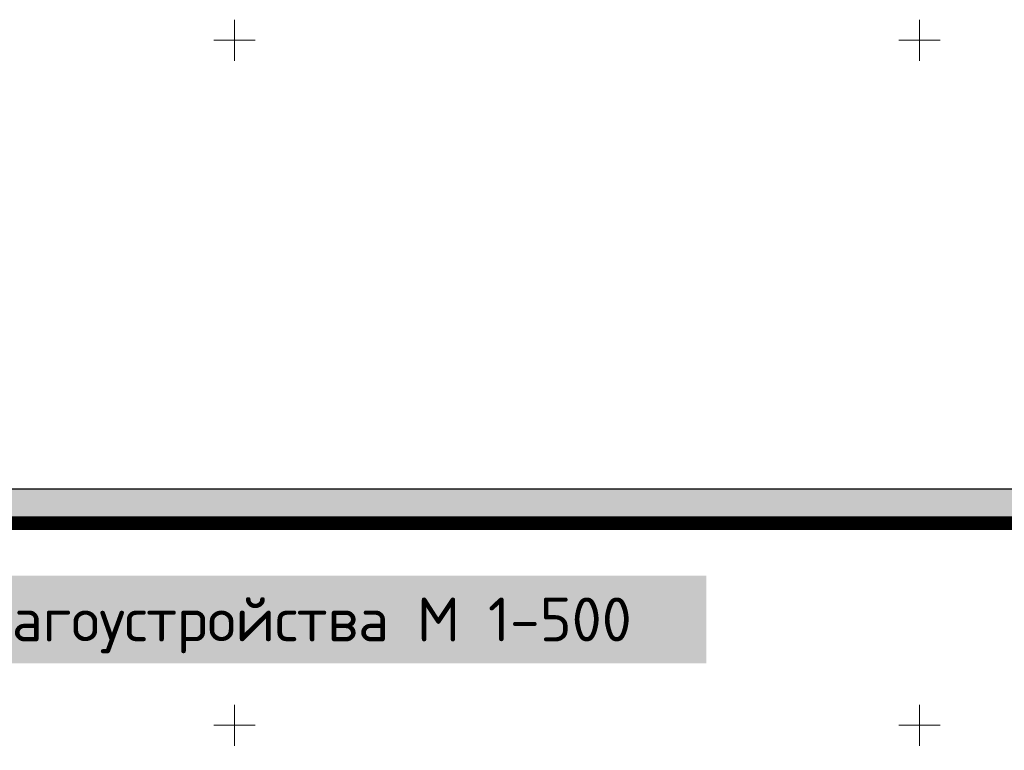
# Model space of a CAD drawing. Extents: x 339261 to 398512, y 4142390 to 4214102.
# Tile 35 of 36: x 398334 to 398406, y 4214048 to 4214102. Entities that reach past the tile are written whole.
import ezdxf

# ---------------------------------------------------------------- set-up
doc = ezdxf.new("R2010")
doc.units = 0
doc.header["$LTSCALE"] = 0.5
doc.header["$MEASUREMENT"] = 0
doc.layers.add('.', color=7, linetype='Continuous', lineweight=15)
doc.layers.add('GEODS_POINT_GRID#_B', color=7, linetype='Continuous', true_color=0x000000)

# ---------------------------------------------------------------- blocks, each defined once
blk = doc.blocks.new('CrossCoord_m1')
at = {"layer": 'GEODS_POINT_GRID#_B', "color": 3, "lineweight": 20, "true_color": 0x00ff00, "flags": 128}
for points in [[(0, 3), (0, -3)], [(-3, 0), (3, 0)]]:
    blk.add_lwpolyline(points, dxfattribs=at)
blk = doc.blocks.new('wdqwqwwq')
at = {"layer": 'GEODS_POINT_GRID#_B', "color": 3, "true_color": 0x00ff00, "xscale": 0.5, "yscale": 0.5, "zscale": 0.5}
for p in [(398350, 4214100), (398400, 4214100), (398350, 4214050), (398400, 4214050)]:
    blk.add_blockref('CrossCoord_m1', p, dxfattribs=at)

msp = doc.modelspace()

# ---------------------------------------------------------------- block references
at = {"linetype": 'Continuous'}
msp.add_blockref('wdqwqwwq', (0, 0), dxfattribs=at)

# ---------------------------------------------------------------- next in the draw order: hatches: boundary and pattern name
at = {"layer": '.', "linetype": 'Continuous', "lineweight": 35, "true_color": 0xffffff}
h = msp.add_hatch(color=7, dxfattribs=at)
h.dxf.hatch_style = 1
h.paths.add_polyline_path([(398214.889, 4214067.264), (398511.889, 4214067.264), (398511.889, 4213857.264), (398214.889, 4213857.264)])
h.paths.add_polyline_path([(398224.889, 4214064.764), (398509.389, 4214064.764), (398509.389, 4213859.764), (398224.889, 4213859.764)], flags=16)

# ---------------------------------------------------------------- next in the draw order: linework, layer by layer
msp.add_lwpolyline([(398214.889, 4214067.264), (398511.889, 4214067.264), (398511.889, 4213857.264), (398214.889, 4213857.264)], close=True)
at = {"const_width": 1}
msp.add_lwpolyline([(398224.889, 4214064.764), (398509.389, 4214064.764), (398509.389, 4213859.764), (398224.889, 4213859.764)], close=True, dxfattribs=at)

# ---------------------------------------------------------------- next in the draw order: texts
at = {"color": 0, "insert": (398328.681, 4214057.291), "char_height": 3.2, "width": 54.14934, "attachment_point": 4, "bg_fill": 1, "box_fill_scale": 1.5, "bg_fill_color": 7, "bg_fill_true_color": 16777215, "bg_fill_transparency": 0}
msp.add_mtext('\\pi-3.9993,l3.9993;{\\fISOCPEUR|b1|i0|c204|p34;\\C256;Благоустройства М 1-500}', dxfattribs=at)

doc.saveas('drawing.dxf')
